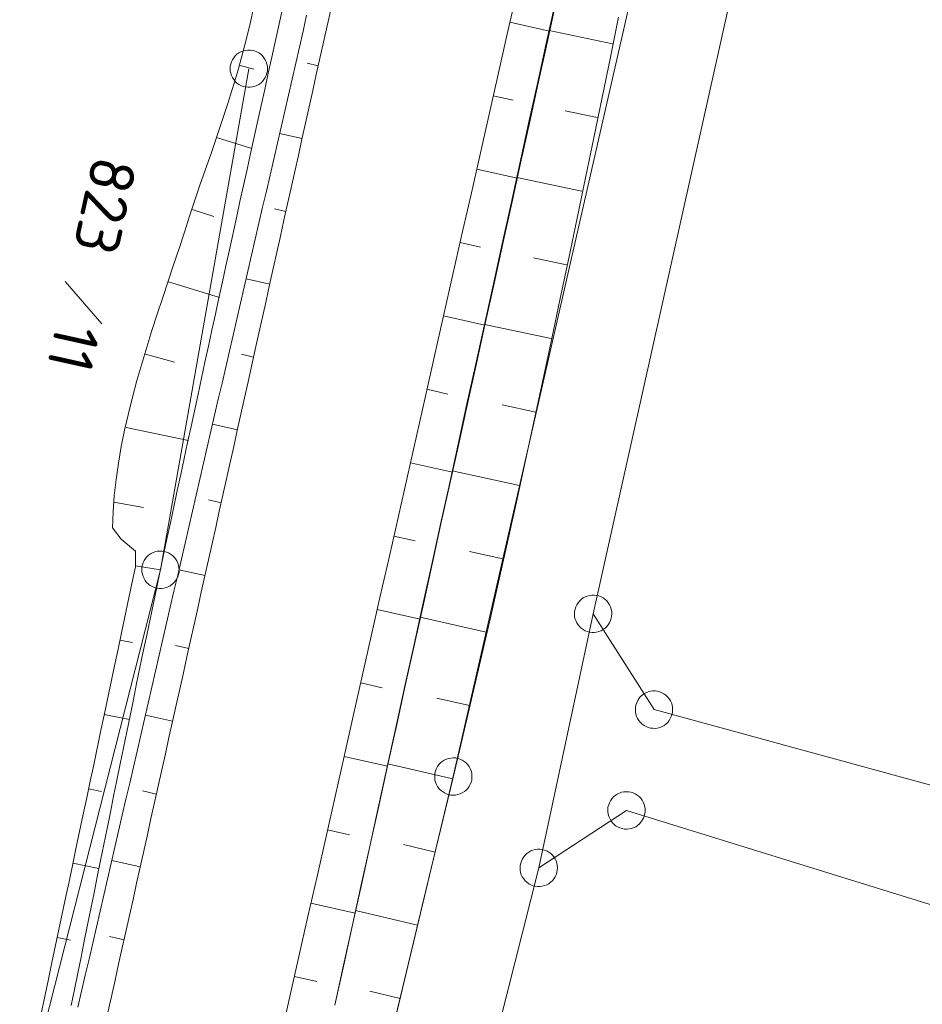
# Model space of a CAD drawing. Header units: metres. Extents: x 3425540 to 3446143, y 5432760 to 5444637.
# Tile 181 of 256: x 3436068 to 3436104, y 5440220 to 5440260. Entities that reach past the tile are written whole.
import ezdxf

# ---------------------------------------------------------------- set-up
doc = ezdxf.new("R2010")
doc.units = ezdxf.units.M
doc.layers.add('B_Böschung', color=9, linetype='Continuous', lineweight=18)
doc.layers.add('B_Flurgrenzen', color=9, linetype='Continuous', lineweight=18)
doc.styles.get("Standard").update_dxf_attribs({"font": 'isocpeur.ttf'})

msp = doc.modelspace()

# ---------------------------------------------------------------- linework, layer by layer
at = {"layer": 'B_Böschung'}
for p, q in [((3436078.233, 5440260.914), (3436077.665, 5440258.346)), ((3436087.434, 5440260.814), (3436087.072, 5440259.211)), ((3436076.943, 5440260.359), (3436076.794, 5440259.702)), ((3436079.877, 5440259.6), (3436080.021, 5440260.247)), ((3436089.002, 5440260.507), (3436088.649, 5440258.903)), ((3436088.681, 5440258.92), (3436089.035, 5440260.525)), ((3436079.058, 5440260.037), (3436078.916, 5440259.395)), ((3436091.218, 5440258.345), (3436091.549, 5440259.954)), ((3436076.794, 5440259.702), (3436076.635, 5440259.047)), ((3436078.916, 5440259.395), (3436078.772, 5440258.754)), ((3436079.733, 5440258.952), (3436079.877, 5440259.6)), ((3436087.192, 5440259.746), (3436088.784, 5440259.386)), ((3436091.307, 5440258.887), (3436088.762, 5440259.417)), ((3436076.635, 5440259.047), (3436076.467, 5440258.394)), ((3436087.072, 5440259.211), (3436086.71, 5440257.609)), ((3436078.772, 5440258.754), (3436078.626, 5440258.113)), ((3436079.445, 5440257.658), (3436079.733, 5440258.952)), ((3436088.649, 5440258.903), (3436088.297, 5440257.299)), ((3436088.327, 5440257.316), (3436088.681, 5440258.92)), ((3436076.467, 5440258.394), (3436076.286, 5440257.745)), ((3436077.665, 5440258.346), (3436077.522, 5440257.704)), ((3436090.887, 5440256.736), (3436091.218, 5440258.345)), ((3436076.362, 5440258.036), (3436076.943, 5440257.871)), ((3436078.626, 5440258.113), (3436078.479, 5440257.472)), ((3436079.524, 5440258.01), (3436079.084, 5440258.108)), ((3436076.286, 5440257.745), (3436076.094, 5440257.099)), ((3436077.522, 5440257.704), (3436077.38, 5440257.062)), ((3436078.479, 5440257.472), (3436078.331, 5440256.832)), ((3436079.302, 5440257.01), (3436079.445, 5440257.658)), ((3436086.71, 5440257.609), (3436086.348, 5440256.006)), ((3436076.094, 5440257.099), (3436075.891, 5440256.455)), ((3436077.38, 5440257.062), (3436077.239, 5440256.42)), ((3436079.158, 5440256.363), (3436079.302, 5440257.01)), ((3436088.297, 5440257.299), (3436087.944, 5440255.695)), ((3436087.974, 5440255.712), (3436088.327, 5440257.316)), ((3436078.331, 5440256.832), (3436078.183, 5440256.192)), ((3436086.529, 5440256.808), (3436087.332, 5440256.626)), ((3436090.555, 5440255.127), (3436090.887, 5440256.736)), ((3436075.891, 5440256.455), (3436075.68, 5440255.815)), ((3436077.239, 5440256.42), (3436076.813, 5440254.494)), ((3436079.014, 5440255.715), (3436079.158, 5440256.363)), ((3436078.183, 5440256.192), (3436078.035, 5440255.551)), ((3436086.348, 5440256.006), (3436085.986, 5440254.404)), ((3436090.693, 5440255.939), (3436089.404, 5440256.207)), ((3436075.68, 5440255.815), (3436075.464, 5440255.175)), ((3436078.035, 5440255.551), (3436077.887, 5440254.911)), ((3436078.87, 5440255.068), (3436079.014, 5440255.715)), ((3436087.944, 5440255.695), (3436087.591, 5440254.092)), ((3436087.62, 5440254.107), (3436087.974, 5440255.712)), ((3436075.464, 5440255.175), (3436075.243, 5440254.537)), ((3436075.446, 5440255.136), (3436076.868, 5440254.69)), ((3436078.876, 5440255.095), (3436077.976, 5440255.295)), ((3436078.726, 5440254.421), (3436078.87, 5440255.068)), ((3436090.221, 5440253.519), (3436090.555, 5440255.127)), ((3436077.887, 5440254.911), (3436077.739, 5440254.271)), ((3436075.243, 5440254.537), (3436074.801, 5440253.261)), ((3436076.813, 5440254.494), (3436076.672, 5440253.852)), ((3436077.739, 5440254.271), (3436077.592, 5440253.63)), ((3436078.582, 5440253.773), (3436078.726, 5440254.421)), ((3436085.986, 5440254.404), (3436085.625, 5440252.801)), ((3436076.672, 5440253.852), (3436076.53, 5440253.21)), ((3436085.865, 5440253.87), (3436087.487, 5440253.504)), ((3436087.591, 5440254.092), (3436087.239, 5440252.488)), ((3436087.266, 5440252.503), (3436087.62, 5440254.107)), ((3436077.592, 5440253.63), (3436077.444, 5440252.99)), ((3436078.438, 5440253.126), (3436078.582, 5440253.773)), ((3436090.079, 5440252.991), (3436087.469, 5440253.534)), ((3436089.886, 5440251.91), (3436090.221, 5440253.519)), ((3436074.801, 5440253.261), (3436074.584, 5440252.623)), ((3436076.53, 5440253.21), (3436076.389, 5440252.568)), ((3436078.294, 5440252.479), (3436078.438, 5440253.126)), ((3436077.444, 5440252.99), (3436077.296, 5440252.35)), ((3436085.625, 5440252.801), (3436085.263, 5440251.199)), ((3436074.584, 5440252.623), (3436074.371, 5440251.983)), ((3436076.389, 5440252.568), (3436076.249, 5440251.925)), ((3436077.296, 5440252.35), (3436077.148, 5440251.709)), ((3436078.228, 5440252.18), (3436077.766, 5440252.283)), ((3436078.15, 5440251.831), (3436078.294, 5440252.479)), ((3436087.239, 5440252.488), (3436086.886, 5440250.884)), ((3436086.912, 5440250.898), (3436087.266, 5440252.503)), ((3436074.371, 5440251.983), (3436074.163, 5440251.341)), ((3436074.468, 5440252.257), (3436075.343, 5440251.978)), ((3436076.249, 5440251.925), (3436075.967, 5440250.641)), ((3436089.55, 5440250.303), (3436089.886, 5440251.91)), ((3436077.148, 5440251.709), (3436077, 5440251.069)), ((3436078.006, 5440251.184), (3436078.15, 5440251.831)), ((3436074.163, 5440251.341), (3436073.95, 5440250.694)), ((3436077.863, 5440250.537), (3436078.006, 5440251.184)), ((3436085.263, 5440251.199), (3436084.901, 5440249.596)), ((3436073.95, 5440250.694), (3436073.733, 5440250.042)), ((3436077, 5440251.069), (3436076.852, 5440250.429)), ((3436085.202, 5440250.932), (3436086.02, 5440250.747)), ((3436086.886, 5440250.884), (3436086.534, 5440249.28)), ((3436086.559, 5440249.294), (3436086.912, 5440250.898)), ((3436075.967, 5440250.641), (3436075.827, 5440249.999)), ((3436076.852, 5440250.429), (3436076.704, 5440249.788)), ((3436077.719, 5440249.889), (3436077.863, 5440250.537)), ((3436089.466, 5440250.042), (3436088.144, 5440250.318)), ((3436089.211, 5440248.695), (3436089.55, 5440250.303)), ((3436073.733, 5440250.042), (3436073.514, 5440249.388)), ((3436075.827, 5440249.999), (3436075.686, 5440249.356)), ((3436076.704, 5440249.788), (3436076.556, 5440249.148)), ((3436077.575, 5440249.242), (3436077.719, 5440249.889)), ((3436084.901, 5440249.596), (3436084.539, 5440247.994)), ((3436073.514, 5440249.388), (3436073.295, 5440248.73)), ((3436073.531, 5440249.364), (3436075.573, 5440248.73)), ((3436075.686, 5440249.356), (3436075.546, 5440248.714)), ((3436076.556, 5440249.148), (3436076.408, 5440248.508)), ((3436077.58, 5440249.265), (3436076.632, 5440249.476)), ((3436077.431, 5440248.594), (3436077.575, 5440249.242)), ((3436086.534, 5440249.28), (3436085.828, 5440246.072)), ((3436086.205, 5440247.689), (3436086.559, 5440249.294)), ((3436073.295, 5440248.73), (3436073.077, 5440248.069)), ((3436075.546, 5440248.714), (3436075.406, 5440248.071)), ((3436076.408, 5440248.508), (3436076.26, 5440247.867)), ((3436077.287, 5440247.947), (3436077.431, 5440248.594)), ((3436088.87, 5440247.088), (3436089.211, 5440248.695)), ((3436073.077, 5440248.069), (3436072.864, 5440247.407)), ((3436075.406, 5440248.071), (3436075.266, 5440247.429)), ((3436077.143, 5440247.3), (3436077.287, 5440247.947)), ((3436084.539, 5440247.994), (3436084.177, 5440246.392)), ((3436084.538, 5440247.994), (3436086.19, 5440247.621)), ((3436076.26, 5440247.867), (3436076.113, 5440247.227)), ((3436085.851, 5440246.085), (3436086.205, 5440247.689)), ((3436088.852, 5440247.094), (3436086.176, 5440247.656)), ((3436072.864, 5440247.407), (3436072.656, 5440246.743)), ((3436075.266, 5440247.429), (3436075.126, 5440246.787)), ((3436076.113, 5440247.227), (3436075.965, 5440246.587)), ((3436076.999, 5440246.652), (3436077.143, 5440247.3)), ((3436075.126, 5440246.787), (3436074.986, 5440246.144)), ((3436088.526, 5440245.482), (3436088.87, 5440247.088)), ((3436072.656, 5440246.743), (3436072.456, 5440246.078)), ((3436072.601, 5440246.469), (3436073.771, 5440246.148)), ((3436075.965, 5440246.587), (3436075.817, 5440245.946)), ((3436076.932, 5440246.35), (3436076.446, 5440246.458)), ((3436076.711, 5440245.358), (3436076.999, 5440246.652)), ((3436084.177, 5440246.392), (3436083.815, 5440244.789)), ((3436072.456, 5440246.078), (3436072.265, 5440245.414)), ((3436074.986, 5440246.144), (3436074.847, 5440245.501)), ((3436085.828, 5440246.072), (3436085.476, 5440244.469)), ((3436085.498, 5440244.481), (3436085.851, 5440246.085)), ((3436075.817, 5440245.946), (3436075.669, 5440245.306)), ((3436072.265, 5440245.414), (3436072.086, 5440244.749)), ((3436074.847, 5440245.501), (3436074.708, 5440244.859)), ((3436075.669, 5440245.306), (3436075.521, 5440244.666)), ((3436076.567, 5440244.71), (3436076.711, 5440245.358)), ((3436088.18, 5440243.876), (3436088.526, 5440245.482)), ((3436074.708, 5440244.859), (3436074.43, 5440243.573)), ((3436083.815, 5440244.789), (3436083.453, 5440243.187)), ((3436083.875, 5440245.056), (3436084.708, 5440244.868)), ((3436072.086, 5440244.749), (3436071.92, 5440244.086)), ((3436075.521, 5440244.666), (3436075.373, 5440244.025)), ((3436076.424, 5440244.063), (3436076.567, 5440244.71)), ((3436085.476, 5440244.469), (3436085.123, 5440242.865)), ((3436085.144, 5440242.876), (3436085.498, 5440244.481)), ((3436088.238, 5440244.146), (3436086.885, 5440244.437)), ((3436071.92, 5440244.086), (3436071.769, 5440243.424)), ((3436075.373, 5440244.025), (3436075.225, 5440243.385)), ((3436076.28, 5440243.415), (3436076.424, 5440244.063)), ((3436076.284, 5440243.435), (3436075.288, 5440243.656)), ((3436087.831, 5440242.271), (3436088.18, 5440243.876)), ((3436071.769, 5440243.424), (3436071.635, 5440242.764)), ((3436071.834, 5440243.529), (3436074.329, 5440243.009)), ((3436074.43, 5440243.573), (3436074.292, 5440242.931)), ((3436075.225, 5440243.385), (3436075.077, 5440242.745)), ((3436076.136, 5440242.768), (3436076.28, 5440243.415)), ((3436074.292, 5440242.931), (3436074.154, 5440242.288)), ((3436083.453, 5440243.187), (3436083.091, 5440241.584)), ((3436085.123, 5440242.865), (3436084.77, 5440241.261)), ((3436084.79, 5440241.272), (3436085.144, 5440242.876)), ((3436071.635, 5440242.764), (3436071.521, 5440242.107)), ((3436075.077, 5440242.745), (3436074.929, 5440242.104)), ((3436075.992, 5440242.121), (3436076.136, 5440242.768)), ((3436071.521, 5440242.107), (3436071.427, 5440241.453)), ((3436074.154, 5440242.288), (3436074.016, 5440241.645)), ((3436074.929, 5440242.104), (3436074.782, 5440241.464)), ((3436075.848, 5440241.473), (3436075.992, 5440242.121)), ((3436083.211, 5440242.118), (3436084.893, 5440241.739)), ((3436087.479, 5440240.667), (3436087.831, 5440242.271)), ((3436074.016, 5440241.645), (3436073.878, 5440241.002)), ((3436087.573, 5440241.209), (3436084.889, 5440241.799)), ((3436071.427, 5440241.453), (3436071.356, 5440240.803)), ((3436074.782, 5440241.464), (3436074.634, 5440240.824)), ((3436075.704, 5440240.826), (3436075.848, 5440241.473)), ((3436083.091, 5440241.584), (3436082.73, 5440239.982)), ((3436084.77, 5440241.261), (3436084.418, 5440239.657)), ((3436084.436, 5440239.667), (3436084.79, 5440241.272)), ((3436073.878, 5440241.002), (3436073.741, 5440240.359)), ((3436071.356, 5440240.803), (3436071.31, 5440240.158)), ((3436071.344, 5440240.534), (3436072.521, 5440240.322)), ((3436074.634, 5440240.824), (3436074.486, 5440240.183)), ((3436075.636, 5440240.52), (3436075.126, 5440240.633)), ((3436075.56, 5440240.179), (3436075.704, 5440240.826)), ((3436087.123, 5440239.063), (3436087.479, 5440240.667)), ((3436071.31, 5440240.158), (3436071.291, 5440239.517)), ((3436073.741, 5440240.359), (3436073.603, 5440239.716)), ((3436074.486, 5440240.183), (3436074.338, 5440239.543)), ((3436075.416, 5440239.531), (3436075.56, 5440240.179)), ((3436073.603, 5440239.716), (3436073.466, 5440239.073)), ((3436082.73, 5440239.982), (3436082.368, 5440238.379)), ((3436084.083, 5440238.063), (3436084.436, 5440239.667)), ((3436071.291, 5440239.517), (3436071.631, 5440239.058)), ((3436074.338, 5440239.543), (3436074.19, 5440238.903)), ((3436075.272, 5440238.884), (3436075.416, 5440239.531)), ((3436084.418, 5440239.657), (3436084.065, 5440238.053)), ((3436071.631, 5440239.058), (3436072.2, 5440238.58)), ((3436073.466, 5440239.073), (3436073.33, 5440238.43)), ((3436074.19, 5440238.903), (3436074.042, 5440238.262)), ((3436075.128, 5440238.237), (3436075.272, 5440238.884)), ((3436082.548, 5440239.181), (3436083.396, 5440238.989)), ((3436086.764, 5440237.461), (3436087.123, 5440239.063)), ((3436072.2, 5440238.58), (3436072.202, 5440237.951)), ((3436086.906, 5440238.272), (3436085.576, 5440238.572)), ((3436073.33, 5440238.43), (3436073.194, 5440237.787)), ((3436074.042, 5440238.262), (3436073.894, 5440237.622)), ((3436074.985, 5440237.589), (3436075.128, 5440238.237)), ((3436082.368, 5440238.379), (3436082.006, 5440236.777)), ((3436072.202, 5440237.951), (3436072.062, 5440237.291)), ((3436072.21, 5440237.993), (3436073.202, 5440237.826)), ((3436073.194, 5440237.787), (3436073.058, 5440237.143)), ((3436074.988, 5440237.605), (3436073.944, 5440237.837)), ((3436084.065, 5440238.053), (3436083.712, 5440236.449)), ((3436083.729, 5440236.458), (3436084.083, 5440238.063)), ((3436073.894, 5440237.622), (3436073.746, 5440236.982)), ((3436074.841, 5440236.942), (3436074.985, 5440237.589)), ((3436086.401, 5440235.859), (3436086.764, 5440237.461)), ((3436072.062, 5440237.291), (3436071.645, 5440235.311)), ((3436073.058, 5440237.143), (3436072.922, 5440236.5)), ((3436073.746, 5440236.982), (3436073.598, 5440236.341)), ((3436074.697, 5440236.294), (3436074.841, 5440236.942)), ((3436082.006, 5440236.777), (3436081.644, 5440235.174)), ((3436072.922, 5440236.5), (3436072.787, 5440235.856)), ((3436073.598, 5440236.341), (3436073.45, 5440235.701)), ((3436074.553, 5440235.647), (3436074.697, 5440236.294)), ((3436081.884, 5440236.243), (3436083.596, 5440235.856)), ((3436083.712, 5440236.449), (3436083.36, 5440234.846)), ((3436083.375, 5440234.854), (3436083.729, 5440236.458)), ((3436072.787, 5440235.856), (3436072.653, 5440235.213)), ((3436086.239, 5440235.335), (3436083.6, 5440235.936)), ((3436086.034, 5440234.258), (3436086.401, 5440235.859)), ((3436073.45, 5440235.701), (3436073.303, 5440235.061)), ((3436074.409, 5440235), (3436074.553, 5440235.647)), ((3436071.645, 5440235.311), (3436071.506, 5440234.651)), ((3436071.583, 5440235.018), (3436072.083, 5440234.918)), ((3436072.653, 5440235.213), (3436072.519, 5440234.569)), ((3436073.303, 5440235.061), (3436073.155, 5440234.42)), ((3436074.265, 5440234.352), (3436074.409, 5440235)), ((3436081.644, 5440235.174), (3436081.282, 5440233.572)), ((3436071.506, 5440234.651), (3436071.366, 5440233.991)), ((3436072.519, 5440234.569), (3436072.385, 5440233.925)), ((3436074.34, 5440234.689), (3436073.806, 5440234.808)), ((3436083.36, 5440234.846), (3436083.007, 5440233.242)), ((3436083.021, 5440233.25), (3436083.375, 5440234.854)), ((3436073.155, 5440234.42), (3436073.007, 5440233.78)), ((3436074.121, 5440233.705), (3436074.265, 5440234.352)), ((3436085.662, 5440232.658), (3436086.034, 5440234.258)), ((3436071.366, 5440233.991), (3436070.949, 5440232.011)), ((3436072.385, 5440233.925), (3436072.252, 5440233.281)), ((3436073.007, 5440233.78), (3436072.859, 5440233.14)), ((3436073.977, 5440233.058), (3436074.121, 5440233.705)), ((3436081.282, 5440233.572), (3436080.92, 5440231.969)), ((3436072.252, 5440233.281), (3436072.119, 5440232.638)), ((3436072.859, 5440233.14), (3436072.711, 5440232.499)), ((3436073.833, 5440232.41), (3436073.977, 5440233.058)), ((3436081.221, 5440233.305), (3436082.084, 5440233.11)), ((3436083.007, 5440233.242), (3436082.655, 5440231.638)), ((3436082.668, 5440231.645), (3436083.021, 5440233.25)), ((3436072.119, 5440232.638), (3436071.987, 5440231.994)), ((3436085.573, 5440232.398), (3436084.264, 5440232.701)), ((3436085.286, 5440231.059), (3436085.662, 5440232.658)), ((3436072.711, 5440232.499), (3436072.415, 5440231.219)), ((3436073.689, 5440231.763), (3436073.833, 5440232.41)), ((3436070.949, 5440232.011), (3436070.809, 5440231.351)), ((3436070.955, 5440232.043), (3436071.968, 5440231.835)), ((3436071.987, 5440231.994), (3436071.855, 5440231.349)), ((3436073.692, 5440231.774), (3436072.6, 5440232.017)), ((3436080.92, 5440231.969), (3436080.558, 5440230.367)), ((3436073.545, 5440231.116), (3436073.689, 5440231.763)), ((3436082.655, 5440231.638), (3436081.949, 5440228.43)), ((3436082.314, 5440230.041), (3436082.668, 5440231.645)), ((3436070.809, 5440231.351), (3436070.531, 5440230.031)), ((3436071.855, 5440231.349), (3436071.723, 5440230.705)), ((3436072.415, 5440231.219), (3436072.267, 5440230.578)), ((3436073.402, 5440230.468), (3436073.545, 5440231.116)), ((3436084.905, 5440229.461), (3436085.286, 5440231.059)), ((3436071.723, 5440230.705), (3436071.591, 5440230.061)), ((3436072.267, 5440230.578), (3436072.119, 5440229.938)), ((3436073.258, 5440229.821), (3436073.402, 5440230.468)), ((3436080.558, 5440230.367), (3436080.196, 5440228.764)), ((3436080.557, 5440230.367), (3436082.299, 5440229.974)), ((3436070.531, 5440230.031), (3436070.392, 5440229.371)), ((3436071.591, 5440230.061), (3436071.46, 5440229.417)), ((3436072.119, 5440229.938), (3436071.972, 5440229.298)), ((3436073.114, 5440229.173), (3436073.258, 5440229.821)), ((3436081.96, 5440228.436), (3436082.314, 5440230.041)), ((3436084.905, 5440229.462), (3436082.31, 5440230.072)), ((3436071.46, 5440229.417), (3436071.329, 5440228.772)), ((3436084.522, 5440227.864), (3436084.905, 5440229.461)), ((3436070.392, 5440229.371), (3436070.253, 5440228.711)), ((3436070.328, 5440229.067), (3436070.841, 5440228.959)), ((3436071.972, 5440229.298), (3436071.824, 5440228.657)), ((3436072.97, 5440228.526), (3436073.114, 5440229.173)), ((3436070.253, 5440228.711), (3436070.113, 5440228.051)), ((3436071.329, 5440228.772), (3436071.198, 5440228.128)), ((3436071.824, 5440228.657), (3436071.528, 5440227.377)), ((3436073.044, 5440228.859), (3436072.486, 5440228.983)), ((3436080.196, 5440228.764), (3436079.834, 5440227.162)), ((3436072.826, 5440227.879), (3436072.97, 5440228.526)), ((3436081.949, 5440228.43), (3436081.597, 5440226.826)), ((3436081.607, 5440226.832), (3436081.96, 5440228.436)), ((3436070.113, 5440228.051), (3436069.835, 5440226.731)), ((3436071.198, 5440228.128), (3436071.067, 5440227.484)), ((3436072.682, 5440227.231), (3436072.826, 5440227.879)), ((3436084.138, 5440226.267), (3436084.522, 5440227.864)), ((3436071.067, 5440227.484), (3436070.937, 5440226.839)), ((3436071.528, 5440227.377), (3436071.38, 5440226.736)), ((3436072.394, 5440225.937), (3436072.682, 5440227.231)), ((3436079.834, 5440227.162), (3436079.472, 5440225.56)), ((3436079.894, 5440227.429), (3436080.772, 5440227.231)), ((3436069.835, 5440226.731), (3436069.696, 5440226.071)), ((3436070.937, 5440226.839), (3436070.806, 5440226.195)), ((3436071.38, 5440226.736), (3436071.084, 5440225.456)), ((3436081.597, 5440226.826), (3436081.244, 5440225.223)), ((3436081.253, 5440225.227), (3436081.607, 5440226.832)), ((3436084.202, 5440226.533), (3436082.934, 5440226.836)), ((3436083.755, 5440224.669), (3436084.138, 5440226.267)), ((3436069.696, 5440226.071), (3436069.557, 5440225.411)), ((3436069.7, 5440226.092), (3436070.741, 5440225.873)), ((3436070.806, 5440226.195), (3436070.676, 5440225.55)), ((3436072.396, 5440225.944), (3436071.256, 5440226.198)), ((3436072.25, 5440225.289), (3436072.394, 5440225.937)), ((3436070.676, 5440225.55), (3436070.546, 5440224.906)), ((3436079.472, 5440225.56), (3436079.11, 5440223.957)), ((3436069.557, 5440225.411), (3436069.417, 5440224.751)), ((3436071.084, 5440225.456), (3436070.936, 5440224.815)), ((3436072.106, 5440224.642), (3436072.25, 5440225.289)), ((3436081.244, 5440225.223), (3436080.891, 5440223.619)), ((3436080.899, 5440223.623), (3436081.253, 5440225.227)), ((3436069.417, 5440224.751), (3436068.861, 5440222.111)), ((3436070.546, 5440224.906), (3436070.416, 5440224.261)), ((3436070.936, 5440224.815), (3436070.788, 5440224.175)), ((3436071.963, 5440223.994), (3436072.106, 5440224.642)), ((3436079.23, 5440224.491), (3436081.002, 5440224.091)), ((3436082.989, 5440221.475), (3436083.755, 5440224.669)), ((3436070.416, 5440224.261), (3436070.286, 5440223.617)), ((3436070.788, 5440224.175), (3436070.641, 5440223.535)), ((3436071.819, 5440223.347), (3436071.963, 5440223.994)), ((3436079.11, 5440223.957), (3436078.748, 5440222.355)), ((3436083.5, 5440223.605), (3436081.019, 5440224.199)), ((3436070.286, 5440223.617), (3436070.156, 5440222.972)), ((3436070.641, 5440223.535), (3436070.493, 5440222.894)), ((3436080.891, 5440223.619), (3436080.539, 5440222.015)), ((3436080.545, 5440222.019), (3436080.899, 5440223.623)), ((3436069.073, 5440223.117), (3436069.607, 5440223.013)), ((3436071.748, 5440223.029), (3436071.166, 5440223.159)), ((3436071.675, 5440222.7), (3436071.819, 5440223.347)), ((3436070.156, 5440222.972), (3436070.026, 5440222.328)), ((3436070.493, 5440222.894), (3436070.345, 5440222.254)), ((3436070.026, 5440222.328), (3436069.896, 5440221.683)), ((3436071.531, 5440222.052), (3436071.675, 5440222.7)), ((3436078.748, 5440222.355), (3436078.386, 5440220.752)), ((3436068.861, 5440222.111), (3436068.721, 5440221.451)), ((3436070.345, 5440222.254), (3436070.197, 5440221.614)), ((3436071.387, 5440221.405), (3436071.531, 5440222.052)), ((3436080.539, 5440222.015), (3436080.186, 5440220.411)), ((3436080.192, 5440220.414), (3436080.545, 5440222.019)), ((3436069.896, 5440221.683), (3436069.766, 5440221.038)), ((3436070.197, 5440221.614), (3436070.049, 5440220.973)), ((3436078.567, 5440221.554), (3436079.46, 5440221.353)), ((3436068.721, 5440221.451), (3436068.304, 5440219.471)), ((3436071.243, 5440220.758), (3436071.387, 5440221.405)), ((3436082.605, 5440219.877), (3436082.989, 5440221.475)), ((3436069.766, 5440221.038), (3436069.636, 5440220.394)), ((3436070.049, 5440220.973), (3436069.901, 5440220.333)), ((3436071.099, 5440220.11), (3436071.243, 5440220.758)), ((3436078.386, 5440220.752), (3436078.024, 5440219.15)), ((3436082.797, 5440220.676), (3436081.585, 5440220.966))]:
    msp.add_line(p, q, dxfattribs=at)
at = {"layer": 'B_Flurgrenzen'}
for p, q in [((3436084.929, 5440229.558), (3436098.109, 5440287.308)), ((3436101.763, 5440286.428), (3436090.526, 5440236.074)), ((3436076.744, 5440257.89), (3436073.204, 5440237.836)), ((3436069.395, 5440249.378), (3436070.862, 5440247.671)), ((3436073.204, 5440237.836), (3436067.569, 5440215.68)), ((3436090.526, 5440236.074), (3436088.349, 5440225.903)), ((3436090.526, 5440236.074), (3436092.964, 5440232.236)), ((3436092.964, 5440232.236), (3436107.621, 5440228.232)), ((3436080.893, 5440212.735), (3436084.929, 5440229.558)), ((3436088.349, 5440225.903), (3436091.861, 5440228.202)), ((3436091.861, 5440228.202), (3436110.924, 5440222.298)), ((3436088.349, 5440225.903), (3436085.462, 5440214.486))]:
    msp.add_line(p, q, dxfattribs=at)
for points in [[(3436077.494, 5440257.89), (3436077.488, 5440257.984), (3436077.47, 5440258.073), (3436077.441, 5440258.168), (3436077.4, 5440258.25), (3436077.346, 5440258.327), (3436077.287, 5440258.404), (3436077.222, 5440258.469), (3436077.146, 5440258.522), (3436077.063, 5440258.569), (3436076.974, 5440258.599), (3436076.886, 5440258.622), (3436076.791, 5440258.634), (3436076.697, 5440258.634), (3436076.602, 5440258.622), (3436076.514, 5440258.599), (3436076.425, 5440258.569), (3436076.342, 5440258.522), (3436076.266, 5440258.469), (3436076.201, 5440258.404), (3436076.142, 5440258.327), (3436076.088, 5440258.25), (3436076.047, 5440258.168), (3436076.018, 5440258.073), (3436076, 5440257.984), (3436075.994, 5440257.89), (3436076, 5440257.796), (3436076.018, 5440257.707), (3436076.047, 5440257.612), (3436076.088, 5440257.53), (3436076.142, 5440257.453), (3436076.201, 5440257.376), (3436076.266, 5440257.311), (3436076.342, 5440257.258), (3436076.425, 5440257.211), (3436076.514, 5440257.181), (3436076.602, 5440257.158), (3436076.697, 5440257.146), (3436076.791, 5440257.146), (3436076.886, 5440257.158), (3436076.974, 5440257.181), (3436077.063, 5440257.211), (3436077.146, 5440257.258), (3436077.222, 5440257.311), (3436077.287, 5440257.376), (3436077.346, 5440257.453), (3436077.4, 5440257.53), (3436077.441, 5440257.612), (3436077.47, 5440257.707), (3436077.488, 5440257.796), (3436077.494, 5440257.89)], [(3436073.429, 5440237.12), (3436073.517, 5440237.154), (3436073.596, 5440237.198), (3436073.677, 5440237.254), (3436073.744, 5440237.318), (3436073.801, 5440237.392), (3436073.857, 5440237.471), (3436073.899, 5440237.553), (3436073.927, 5440237.642), (3436073.948, 5440237.735), (3436073.949, 5440237.828), (3436073.945, 5440237.92), (3436073.928, 5440238.013), (3436073.9, 5440238.104), (3436073.86, 5440238.19), (3436073.811, 5440238.268), (3436073.757, 5440238.343), (3436073.687, 5440238.408), (3436073.613, 5440238.465), (3436073.532, 5440238.508), (3436073.441, 5440238.541), (3436073.352, 5440238.569), (3436073.26, 5440238.584), (3436073.161, 5440238.584), (3436073.072, 5440238.574), (3436072.98, 5440238.551), (3436072.891, 5440238.518), (3436072.812, 5440238.474), (3436072.731, 5440238.418), (3436072.664, 5440238.353), (3436072.607, 5440238.28), (3436072.551, 5440238.2), (3436072.509, 5440238.119), (3436072.481, 5440238.03), (3436072.461, 5440237.937), (3436072.459, 5440237.844), (3436072.463, 5440237.752), (3436072.48, 5440237.658), (3436072.508, 5440237.568), (3436072.548, 5440237.481), (3436072.597, 5440237.404), (3436072.651, 5440237.328), (3436072.721, 5440237.264), (3436072.795, 5440237.206), (3436072.876, 5440237.164), (3436072.967, 5440237.13), (3436073.057, 5440237.103), (3436073.148, 5440237.088), (3436073.247, 5440237.088), (3436073.337, 5440237.098), (3436073.429, 5440237.12)], [(3436090.208, 5440235.395), (3436090.296, 5440235.36), (3436090.384, 5440235.338), (3436090.482, 5440235.325), (3436090.574, 5440235.327), (3436090.666, 5440235.343), (3436090.761, 5440235.364), (3436090.847, 5440235.395), (3436090.928, 5440235.442), (3436091.006, 5440235.497), (3436091.07, 5440235.565), (3436091.129, 5440235.635), (3436091.18, 5440235.715), (3436091.22, 5440235.801), (3436091.249, 5440235.892), (3436091.266, 5440235.982), (3436091.276, 5440236.074), (3436091.269, 5440236.169), (3436091.253, 5440236.261), (3436091.222, 5440236.348), (3436091.177, 5440236.434), (3436091.13, 5440236.515), (3436091.073, 5440236.587), (3436091, 5440236.654), (3436090.927, 5440236.708), (3436090.844, 5440236.753), (3436090.756, 5440236.788), (3436090.668, 5440236.809), (3436090.57, 5440236.823), (3436090.478, 5440236.82), (3436090.386, 5440236.805), (3436090.291, 5440236.784), (3436090.205, 5440236.752), (3436090.124, 5440236.705), (3436090.046, 5440236.651), (3436089.982, 5440236.583), (3436089.923, 5440236.513), (3436089.872, 5440236.432), (3436089.832, 5440236.347), (3436089.803, 5440236.256), (3436089.787, 5440236.166), (3436089.776, 5440236.073), (3436089.784, 5440235.978), (3436089.799, 5440235.886), (3436089.83, 5440235.8), (3436089.875, 5440235.714), (3436089.922, 5440235.633), (3436089.979, 5440235.56), (3436090.052, 5440235.494), (3436090.125, 5440235.44), (3436090.208, 5440235.395)], [(3436092.732, 5440231.523), (3436092.824, 5440231.499), (3436092.914, 5440231.489), (3436093.013, 5440231.488), (3436093.104, 5440231.501), (3436093.193, 5440231.528), (3436093.285, 5440231.561), (3436093.367, 5440231.602), (3436093.441, 5440231.659), (3436093.511, 5440231.723), (3436093.567, 5440231.798), (3436093.617, 5440231.875), (3436093.657, 5440231.961), (3436093.686, 5440232.051), (3436093.704, 5440232.145), (3436093.709, 5440232.236), (3436093.708, 5440232.33), (3436093.689, 5440232.423), (3436093.662, 5440232.512), (3436093.62, 5440232.594), (3436093.565, 5440232.674), (3436093.509, 5440232.748), (3436093.443, 5440232.813), (3436093.362, 5440232.87), (3436093.283, 5440232.915), (3436093.195, 5440232.949), (3436093.104, 5440232.973), (3436093.014, 5440232.983), (3436092.915, 5440232.985), (3436092.824, 5440232.971), (3436092.734, 5440232.944), (3436092.643, 5440232.911), (3436092.561, 5440232.87), (3436092.487, 5440232.813), (3436092.416, 5440232.749), (3436092.361, 5440232.674), (3436092.311, 5440232.597), (3436092.271, 5440232.511), (3436092.241, 5440232.421), (3436092.224, 5440232.327), (3436092.219, 5440232.236), (3436092.219, 5440232.142), (3436092.239, 5440232.049), (3436092.266, 5440231.96), (3436092.307, 5440231.878), (3436092.362, 5440231.798), (3436092.419, 5440231.724), (3436092.485, 5440231.659), (3436092.565, 5440231.602), (3436092.644, 5440231.558), (3436092.732, 5440231.523)], [(3436085.507, 5440229.081), (3436085.563, 5440229.157), (3436085.605, 5440229.237), (3436085.643, 5440229.328), (3436085.664, 5440229.418), (3436085.672, 5440229.511), (3436085.675, 5440229.608), (3436085.666, 5440229.7), (3436085.641, 5440229.79), (3436085.607, 5440229.879), (3436085.558, 5440229.958), (3436085.505, 5440230.033), (3436085.439, 5440230.102), (3436085.367, 5440230.162), (3436085.286, 5440230.213), (3436085.203, 5440230.251), (3436085.116, 5440230.285), (3436085.022, 5440230.301), (3436084.929, 5440230.309), (3436084.837, 5440230.3), (3436084.743, 5440230.279), (3436084.653, 5440230.254), (3436084.569, 5440230.216), (3436084.486, 5440230.162), (3436084.416, 5440230.105), (3436084.351, 5440230.036), (3436084.295, 5440229.96), (3436084.252, 5440229.88), (3436084.215, 5440229.788), (3436084.194, 5440229.698), (3436084.186, 5440229.605), (3436084.183, 5440229.508), (3436084.191, 5440229.417), (3436084.217, 5440229.327), (3436084.25, 5440229.238), (3436084.3, 5440229.159), (3436084.353, 5440229.084), (3436084.418, 5440229.015), (3436084.491, 5440228.955), (3436084.572, 5440228.904), (3436084.655, 5440228.865), (3436084.742, 5440228.832), (3436084.836, 5440228.815), (3436084.929, 5440228.807), (3436085.02, 5440228.816), (3436085.115, 5440228.838), (3436085.205, 5440228.863), (3436085.289, 5440228.9), (3436085.372, 5440228.954), (3436085.442, 5440229.011), (3436085.507, 5440229.081)], [(3436092.294, 5440228.815), (3436092.213, 5440228.865), (3436092.13, 5440228.901), (3436092.036, 5440228.932), (3436091.945, 5440228.946), (3436091.851, 5440228.946), (3436091.755, 5440228.942), (3436091.664, 5440228.927), (3436091.576, 5440228.895), (3436091.49, 5440228.855), (3436091.415, 5440228.799), (3436091.345, 5440228.74), (3436091.28, 5440228.67), (3436091.226, 5440228.593), (3436091.181, 5440228.509), (3436091.149, 5440228.423), (3436091.122, 5440228.334), (3436091.113, 5440228.239), (3436091.112, 5440228.145), (3436091.128, 5440228.055), (3436091.157, 5440227.962), (3436091.189, 5440227.875), (3436091.232, 5440227.793), (3436091.292, 5440227.715), (3436091.355, 5440227.649), (3436091.428, 5440227.59), (3436091.509, 5440227.54), (3436091.592, 5440227.503), (3436091.686, 5440227.473), (3436091.777, 5440227.459), (3436091.87, 5440227.458), (3436091.967, 5440227.462), (3436092.058, 5440227.478), (3436092.146, 5440227.51), (3436092.232, 5440227.55), (3436092.307, 5440227.605), (3436092.377, 5440227.664), (3436092.442, 5440227.734), (3436092.496, 5440227.812), (3436092.541, 5440227.896), (3436092.573, 5440227.982), (3436092.6, 5440228.071), (3436092.609, 5440228.166), (3436092.61, 5440228.259), (3436092.594, 5440228.35), (3436092.565, 5440228.442), (3436092.533, 5440228.53), (3436092.49, 5440228.611), (3436092.43, 5440228.69), (3436092.367, 5440228.756), (3436092.294, 5440228.815)], [(3436088.58, 5440226.616), (3436088.489, 5440226.64), (3436088.399, 5440226.65), (3436088.3, 5440226.652), (3436088.209, 5440226.638), (3436088.119, 5440226.611), (3436088.028, 5440226.579), (3436087.946, 5440226.537), (3436087.872, 5440226.48), (3436087.801, 5440226.416), (3436087.746, 5440226.341), (3436087.696, 5440226.264), (3436087.656, 5440226.178), (3436087.626, 5440226.088), (3436087.608, 5440225.995), (3436087.603, 5440225.903), (3436087.604, 5440225.81), (3436087.623, 5440225.717), (3436087.65, 5440225.627), (3436087.692, 5440225.545), (3436087.747, 5440225.465), (3436087.803, 5440225.391), (3436087.869, 5440225.326), (3436087.95, 5440225.269), (3436088.029, 5440225.225), (3436088.117, 5440225.19), (3436088.208, 5440225.166), (3436088.298, 5440225.156), (3436088.397, 5440225.155), (3436088.489, 5440225.168), (3436088.578, 5440225.195), (3436088.669, 5440225.228), (3436088.751, 5440225.269), (3436088.825, 5440225.326), (3436088.896, 5440225.39), (3436088.951, 5440225.465), (3436089.001, 5440225.542), (3436089.042, 5440225.628), (3436089.071, 5440225.718), (3436089.089, 5440225.812), (3436089.094, 5440225.903), (3436089.093, 5440225.996), (3436089.074, 5440226.09), (3436089.047, 5440226.179), (3436089.005, 5440226.261), (3436088.95, 5440226.341), (3436088.894, 5440226.415), (3436088.828, 5440226.48), (3436088.747, 5440226.537), (3436088.668, 5440226.582), (3436088.58, 5440226.616)]]:
    msp.add_lwpolyline(points, dxfattribs=at)

# ---------------------------------------------------------------- texts
for s, p in [('823', (3436070.523, 5440254.481)), ('11', (3436069.04, 5440247.768))]:
    msp.add_text(s, height=1.8, rotation=257.535, dxfattribs=at).set_placement(p)

doc.saveas('drawing.dxf')
